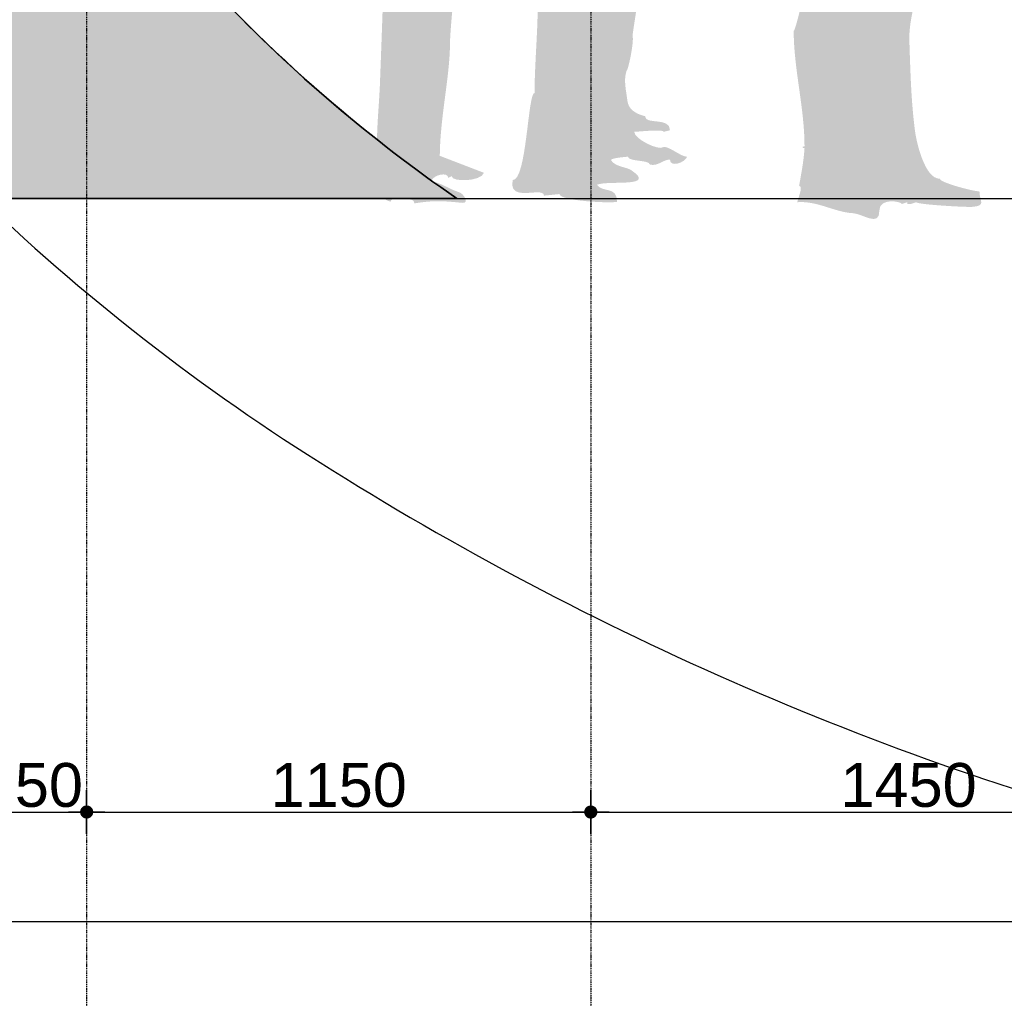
# Model space of a CAD drawing. Header units: metres. Extents: x 135527 to 1530300, y -118103 to -69281.
# Tile 80 of 88: x 244801 to 247047, y -96160 to -93928. Entities that reach past the tile are written whole.
import ezdxf

# ---------------------------------------------------------------- set-up
doc = ezdxf.new("R2010")
doc.units = ezdxf.units.M
doc.header["$LTSCALE"] = 0.1
doc.header["$PDMODE"] = 35
for name, pattern in [('DASHDOT', [1, 0.5, -0.25, 0, -0.25]), ('DASHDOT2', [12.7, 6.35, -3.175, 0, -3.175]), ('HIDDEN', [0.375, 0.25, -0.125])]:
    doc.linetypes.add(name, pattern=pattern)
doc.layers.get('DEFPOINTS').update_dxf_attribs({"color": 6})
for name, color, linetype in [('_01-STRAMIENEN', 8, 'DASHDOT2'), ('_02-section-thick', 3, 'Continuous'), ('_02Constructie', 2, 'Continuous'), ('_03-PROJECTION', 1, 'Continuous'), ('_06-DIMENSIONS', 7, 'Continuous')]:
    doc.layers.add(name, color=color, linetype=linetype)
doc.layers.add('_01Hulplijnen', color=6, linetype='Continuous', plot=False)
doc.layers.add('_07Mensen', color=8, linetype='Continuous', transparency=0.5)
doc.layers.add('_09_hatch_zand_donker', color=7, linetype='Continuous', true_color=0xf2d89c)
doc.layers.add('_09_hatch_zand_licht', color=7, linetype='Continuous', true_color=0xf4e799)
doc.styles.add('NIOstandard', font='arial.ttf')
doc.dimstyles.new('NIO-50-KLEIN', dxfattribs={"dimtxt": 100, "dimasz": 10, "dimexe": 2, "dimexo": 5, "dimgap": 10, "dimtad": 1, "dimdec": 0, "dimzin": 0, "dimdsep": 46, "dimtxsty": 'NIOstandard', "dimblk1": 'MAATSTR', "dimblk2": 'MAATSTR', "dimsah": 1, "dimcen": 0, "dimdle": 1.5, "dimse1": 1, "dimse2": 1, "dimclrd": 7, "dimclre": 256, "dimclrt": 256, "dimazin": 0, "dimtfac": 1, "dimtdec": 0, "dimtofl": 0, "dimtmove": 1, "dimatfit": 2, "dimldrblk": 'MAATSTR', "dimfxl": 1, "dimtvp": 1, "dimtolj": 1, "dimtzin": 0, "dimarcsym": 0})

# ---------------------------------------------------------------- blocks, each defined once
blk = doc.blocks.new('MAATSTR')
at = {"linetype": 'Continuous'}
for p, q in [((0, 4.999999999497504), (0, -4.999999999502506)), ((-4.166666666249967, 0), (4.166666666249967, 0))]:
    blk.add_line(p, q, dxfattribs=at)
at = {"linetype": 'Continuous', "const_width": 1.5}
blk.add_lwpolyline([(-0.75, 0, 1), (0.75, 0, 1)], format="xyb", close=True, dxfattribs=at)
blk = doc.blocks.new('*D305')
at = {"layer": '_06-DIMENSIONS', "color": 7, "lineweight": -2, "transparency": 16777216}
blk.add_line((-390.0000000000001, -1400.000000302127), (740.0000000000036, -1400.000000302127), dxfattribs=at)
at = {"layer": 'DEFPOINTS', "color": 0, "transparency": 16777216}
for p in [(-400, -3.021264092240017e-07), (750.0000000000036, -1400.000000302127), (750.0000000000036, -1400.000000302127)]:
    blk.add_point(p, dxfattribs=at)
at = {"layer": '_06-DIMENSIONS', "color": 7, "lineweight": -2, "transparency": 16777216, "xscale": 10, "yscale": 10, "zscale": 10, "rotation": 180}
blk.add_blockref('MAATSTR', (-400.0000000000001, -1400.000000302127), dxfattribs=at)
at = {"layer": '_06-DIMENSIONS', "color": 7, "lineweight": -2, "transparency": 16777216, "xscale": 10, "yscale": 10, "zscale": 10}
blk.add_blockref('MAATSTR', (750.0000000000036, -1400.000000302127), dxfattribs=at)
at = {"layer": '_06-DIMENSIONS', "transparency": 16777216, "insert": (175.0000000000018, -1338.942701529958), "char_height": 100, "attachment_point": 5, "style": 'NIOstandard'}
blk.add_mtext('\\A1;1150', dxfattribs=at)
blk = doc.blocks.new('*D316')
at = {"layer": '_06-DIMENSIONS', "color": 7, "lineweight": -2, "transparency": 16777216}
blk.add_line((-640.0000000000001, -1650.000000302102), (10040, -1650.000000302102), dxfattribs=at)
at = {"layer": 'DEFPOINTS', "color": 0, "transparency": 16777216}
for p in [(-650, -3.021268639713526e-07), (10050, -3.021264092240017e-07), (10050, -1650.000000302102)]:
    blk.add_point(p, dxfattribs=at)
at = {"layer": '_06-DIMENSIONS', "color": 7, "lineweight": -2, "transparency": 16777216, "xscale": 10, "yscale": 10, "zscale": 10, "rotation": 180}
blk.add_blockref('MAATSTR', (-650.0000000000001, -1650.000000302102), dxfattribs=at)
at = {"layer": '_06-DIMENSIONS', "color": 7, "lineweight": -2, "transparency": 16777216, "xscale": 10, "yscale": 10, "zscale": 10}
blk.add_blockref('MAATSTR', (10050, -1650.000000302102), dxfattribs=at)
at = {"layer": '_06-DIMENSIONS', "transparency": 16777216, "insert": (4700, -1588.942701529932), "char_height": 100, "attachment_point": 5, "style": 'NIOstandard'}
blk.add_mtext('\\A1;10700', dxfattribs=at)
blk = doc.blocks.new('*D319')
at = {"layer": '_06-DIMENSIONS', "color": 7, "lineweight": -2, "transparency": 16777216}
blk.add_line((760.0000000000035, -1400.000000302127), (2190.000000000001, -1400.000000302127), dxfattribs=at)
at = {"layer": 'DEFPOINTS', "color": 0, "transparency": 16777216}
for p in [(750.0000000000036, -3.021264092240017e-07), (2200.000000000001, -3.021268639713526e-07), (2200.000000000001, -1400.000000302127)]:
    blk.add_point(p, dxfattribs=at)
at = {"layer": '_06-DIMENSIONS', "color": 7, "lineweight": -2, "transparency": 16777216, "xscale": 10, "yscale": 10, "zscale": 10, "rotation": 180}
blk.add_blockref('MAATSTR', (750.0000000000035, -1400.000000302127), dxfattribs=at)
at = {"layer": '_06-DIMENSIONS', "color": 7, "lineweight": -2, "transparency": 16777216, "xscale": 10, "yscale": 10, "zscale": 10}
blk.add_blockref('MAATSTR', (2200.000000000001, -1400.000000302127), dxfattribs=at)
at = {"layer": '_06-DIMENSIONS', "transparency": 16777216, "insert": (1475.000000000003, -1338.942701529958), "char_height": 100, "attachment_point": 5, "style": 'NIOstandard'}
blk.add_mtext('\\A1;1450', dxfattribs=at)
blk = doc.blocks.new('*D325')
at = {"layer": '_06-DIMENSIONS', "color": 7, "lineweight": -2, "transparency": 16777216}
blk.add_line((-640.0000000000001, -1400.000000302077), (-410.0000000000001, -1400.000000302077), dxfattribs=at)
at = {"layer": 'DEFPOINTS', "color": 0, "transparency": 16777216}
for p in [(-650, -3.021268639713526e-07), (-400, -3.021264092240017e-07), (-400.0000000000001, -1400.000000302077)]:
    blk.add_point(p, dxfattribs=at)
at = {"layer": '_06-DIMENSIONS', "color": 7, "lineweight": -2, "transparency": 16777216, "xscale": 10, "yscale": 10, "zscale": 10, "rotation": 180}
blk.add_blockref('MAATSTR', (-650.0000000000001, -1400.000000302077), dxfattribs=at)
at = {"layer": '_06-DIMENSIONS', "color": 7, "lineweight": -2, "transparency": 16777216, "xscale": 10, "yscale": 10, "zscale": 10}
blk.add_blockref('MAATSTR', (-400.0000000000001, -1400.000000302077), dxfattribs=at)
at = {"layer": '_06-DIMENSIONS', "transparency": 16777216, "insert": (-525.0000000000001, -1338.942701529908), "char_height": 100, "attachment_point": 5, "style": 'NIOstandard'}
blk.add_mtext('\\A1;250', dxfattribs=at)
blk = doc.blocks.new('*U396')
at = {"layer": '_01-STRAMIENEN', "color": 253, "linetype": 'HIDDEN', "ltscale": 40}
blk.add_lwpolyline([(-14151.52589583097, -2.434952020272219e-16), (1244.49792445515, 0)], dxfattribs=at)
blk = doc.blocks.new('hatches')
at = {"layer": '_02Constructie'}
h = blk.add_hatch(dxfattribs=at)
h.set_pattern_fill('AR-SAND', color=253, scale=5)
h.set_pattern_definition([(37.50000000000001, (-20000, 0), (-8.000156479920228, 244.7066186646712), [0, -193.04, 0, -215.9, 0, -206.375]), (7.499999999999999, (-20000, 0), (224.7616415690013, 358.4125502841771), [0, -104.14, 0, -173.99, 0, -66.67500000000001]), (327.5, (-20156.20999999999, 0), (395.496185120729, 0.718592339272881), [0, -63.5, 0, -228.6, 0, -298.45]), (317.5, (-20156.20999999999, 0), (381.7782262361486, 111.4646616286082), [0, -31.75, 0, -149.86, 0, -171.45])])
h.paths.add_polyline_path([(-390.3943895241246, 1513.646419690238, -0.05075451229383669), (1574.723364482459, 1313.6540488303, -0.06459709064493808), (3044.367313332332, 807.2100264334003, -0.104040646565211), (4171.496180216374, -82.48178169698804, -0.1755847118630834), (4467.092194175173, -898.2782951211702, -0.1755847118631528), (4171.496180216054, -1714.074808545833, -0.06791801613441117), (3474.925426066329, -2349.999999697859), (5362.435990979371, -2349.999999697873, 0.05714669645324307), (6065.86473258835, -1488.422864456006, 0.1443484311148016), (6500, 3.021268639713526e-07, 0.1443484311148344), (6057.194877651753, 1485.866642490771, 0.1071766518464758), (4587.601209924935, 2942.328748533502, 0.07781134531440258), (2581.973958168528, 3818.959324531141, 0.06500825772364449), (-12.15215016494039, 4149.982287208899, 0.06500825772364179), (-2604.304371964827, 3803.84167015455, 0.07781134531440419), (-4604.786945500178, 2915.53355202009, 0.1071766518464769), (-6065.864732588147, 1450.528734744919, 0.1443484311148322), (-6500, -37.89413001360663, 0.1443484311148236), (-6057.19487765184, -1523.76077220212, 0.05484425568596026), (-5380.909203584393, -2349.999999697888), (-4255.71420511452, -2349.999999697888, -0.06791801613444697), (-4952.284959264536, -1714.074808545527, -0.1755847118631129), (-5247.880973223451, -898.2782951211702, -0.1755847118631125), (-4952.284959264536, -82.48178169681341, -0.1040406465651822), (-3825.156092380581, 807.2100264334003, -0.06459709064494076), (-2355.51214353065, 1313.654048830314, -0.05075451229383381)])
h.paths.add_polyline_path([(3113.164569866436, 2884.79052943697, -0.3893633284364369), (3314.022864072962, 3193.645280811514, -0.1442510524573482), (3787.737298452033, 3177.084617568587, -0.001440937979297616), (4162.071083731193, 3051.223550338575, -0.1002048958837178), (4909.095861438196, 2616.55682758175), (5032.18686561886, 2507.125403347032, -0.05933025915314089), (5422.323417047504, 2035.242682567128, -0.09881997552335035), (5584.987324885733, 1622.395776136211, -0.5030352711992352), (5138.704278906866, 1146.996303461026, -0.2500929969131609), (3258.1674627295, 2448.225767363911, -0.07749615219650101)], flags=16)
h = blk.add_hatch(dxfattribs=at)
h.set_pattern_fill('AR-SAND', color=253, scale=3)
h.set_pattern_definition([(37.50000000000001, (-20000, 0), (-4.800093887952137, 146.8239711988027), [0, -115.824, 0, -129.54, 0, -123.825]), (7.499999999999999, (-20000, 0), (134.8569849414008, 215.0475301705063), [0, -62.48400000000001, 0, -104.394, 0, -40.005]), (327.5, (-20093.726, 0), (237.2977110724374, 0.4311554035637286), [0, -38.09999999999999, 0, -137.16, 0, -179.07]), (317.5, (-20093.726, 0), (229.0669357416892, 66.87879697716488), [0, -19.05, 0, -89.916, 0, -102.87])])
edge = h.paths.add_edge_path()
edge.add_arc((1493.22608309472, 520.1483500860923), 3487.819352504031, 304.6232121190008, 320.1650067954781)
edge.add_arc((3193.561904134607, -898.2782951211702), 1273.530290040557, 320.1650067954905, 360)
edge.add_arc((3193.561904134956, -898.2782951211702), 1273.530290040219, 0, 39.83499320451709)
edge.add_arc((1493.226083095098, -2316.704940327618), 3487.819352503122, 39.83499320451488, 63.59387339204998)
edge.add_arc((357.7130822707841, -4603.567019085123), 6041.077651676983, 63.59387339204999, 78.37789536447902)
edge.add_arc((-390.3943895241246, -8240.93751453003), 9754.583934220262, 78.37789536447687, 90.00000000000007)
edge.add_arc((-390.3943895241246, -8240.937514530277), 9754.583934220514, 90.00000000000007, 101.622104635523)
edge.add_arc((-1138.501861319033, -4603.567019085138), 6041.077651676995, 101.622104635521, 116.40612660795)
edge.add_arc((-2274.014862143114, -2316.704940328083), 3487.819352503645, 116.40612660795, 140.1650067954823)
edge.add_arc((-3974.350683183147, -898.2782951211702), 1273.530290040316, 140.1650067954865, 180)
edge.add_arc((-3974.350683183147, -898.2782951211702), 1273.530290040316, 180, 219.8349932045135)
edge.add_arc((-2274.014862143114, 520.1483500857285), 3487.819352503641, 219.8349932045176, 235.3767878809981)
edge.add_arc((-2342.8018594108, 440.3993856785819), 3383.129080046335, 223.5890026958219, 235.5680555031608, ccw=False)
edge.add_arc((-4093.954667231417, -1226.560092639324), 965.4256121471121, 179.9790337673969, 223.58900269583, ccw=False)
edge.add_arc((-4093.954667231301, -1226.560092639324), 965.4256121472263, 136.3690648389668, 179.9790337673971, ccw=False)
edge.add_arc((-2344.02230854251, -2894.80072237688), 3383.129080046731, 113.47918805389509, 136.3690648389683, ccw=False)
edge.add_arc((-1169.707717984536, -5598.224343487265), 6330.587991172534, 100.18891838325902, 113.4791880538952, ccw=False)
edge.add_arc((-395.5295800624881, -9905.705516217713), 10707.08725915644, 89.97903376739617, 100.18891838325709, ccw=False)
edge.add_arc((-395.5295800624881, -9905.705516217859), 10707.08725915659, 79.76914915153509, 89.97903376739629, ccw=False)
edge.add_arc((381.8008216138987, -5598.792086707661), 6330.587991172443, 66.47887948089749, 79.76914915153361, ccw=False)
edge.add_arc((1558.093623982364, -2896.228622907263), 3383.129080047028, 43.589002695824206, 66.47887948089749, ccw=False)
edge.add_arc((3309.246431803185, -1229.269144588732), 965.4256121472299, -0.020966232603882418, 43.58900269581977, ccw=False)
edge.add_arc((3309.246431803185, -1229.269144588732), 965.4256121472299, 316.36906483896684, 359.9790337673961, ccw=False)
edge.add_arc((1559.314073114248, 438.971485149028), 3383.129080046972, 304.4746898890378, 316.3690648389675, ccw=False)
edge.add_line((3474.307657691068, -2349.999999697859), (3474.9254260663, -2349.999999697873))
at = {"layer": '_09_hatch_zand_donker'}
h = blk.add_hatch(color=256, dxfattribs=at)
h.dxf.hatch_style = 1
edge = h.paths.add_edge_path()
edge.add_arc((1493.22608309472, 520.1483500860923), 3487.819352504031, 304.6232121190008, 320.1650067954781)
edge.add_arc((3193.561904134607, -898.2782951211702), 1273.530290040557, 320.1650067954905, 360)
edge.add_arc((3193.561904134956, -898.2782951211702), 1273.530290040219, 0, 39.83499320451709)
edge.add_arc((1493.226083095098, -2316.704940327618), 3487.819352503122, 39.83499320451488, 63.59387339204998)
edge.add_arc((357.7130822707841, -4603.567019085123), 6041.077651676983, 63.59387339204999, 78.37789536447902)
edge.add_arc((-390.3943895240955, -8240.93751453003), 9754.583934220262, 78.37789536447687, 90.00000000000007)
edge.add_arc((-390.3943895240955, -8240.937514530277), 9754.583934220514, 90.00000000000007, 101.622104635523)
edge.add_arc((-1138.501861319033, -4603.567019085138), 6041.077651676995, 101.622104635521, 116.40612660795)
edge.add_arc((-2274.014862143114, -2316.704940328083), 3487.819352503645, 116.40612660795, 140.1650067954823)
edge.add_arc((-3974.350683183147, -898.2782951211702), 1273.530290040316, 140.1650067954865, 180)
edge.add_arc((-3974.350683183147, -898.2782951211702), 1273.530290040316, 180, 219.8349932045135)
edge.add_arc((-2274.014862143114, 520.1483500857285), 3487.819352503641, 219.8349932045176, 235.3767878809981)
edge.add_arc((-2342.8018594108, 440.3993856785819), 3383.129080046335, 223.5890026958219, 235.5680555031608, ccw=False)
edge.add_arc((-4093.954667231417, -1226.560092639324), 965.4256121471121, 179.9790337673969, 223.58900269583, ccw=False)
edge.add_arc((-4093.954667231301, -1226.560092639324), 965.4256121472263, 136.3690648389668, 179.9790337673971, ccw=False)
edge.add_arc((-2344.02230854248, -2894.80072237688), 3383.129080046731, 113.47918805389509, 136.3690648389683, ccw=False)
edge.add_arc((-1169.707717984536, -5598.224343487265), 6330.587991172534, 100.18891838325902, 113.4791880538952, ccw=False)
edge.add_arc((-395.5295800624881, -9905.705516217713), 10707.08725915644, 89.97903376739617, 100.18891838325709, ccw=False)
edge.add_arc((-395.5295800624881, -9905.705516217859), 10707.08725915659, 79.76914915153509, 89.97903376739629, ccw=False)
edge.add_arc((381.8008216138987, -5598.792086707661), 6330.587991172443, 66.47887948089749, 79.76914915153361, ccw=False)
edge.add_arc((1558.093623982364, -2896.228622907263), 3383.129080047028, 43.589002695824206, 66.47887948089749, ccw=False)
edge.add_arc((3309.246431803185, -1229.269144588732), 965.4256121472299, -0.020966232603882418, 43.58900269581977, ccw=False)
edge.add_arc((3309.246431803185, -1229.269144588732), 965.4256121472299, 316.36906483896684, 359.9790337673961, ccw=False)
edge.add_arc((1559.314073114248, 438.971485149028), 3383.129080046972, 304.4746898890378, 316.3690648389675, ccw=False)
edge.add_line((3474.307657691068, -2349.999999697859), (3474.9254260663, -2349.999999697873))
at = {"layer": '_09_hatch_zand_licht'}
h = blk.add_hatch(color=41, dxfattribs=at)
h.dxf.hatch_style = 1
h.set_gradient(color1=(250, 237, 163), color2=(223, 195, 129), rotation=90.00000000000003, tint=1, name='INVCYLINDER')
h.paths.add_polyline_path([(-390.3943895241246, 1513.646419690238, -0.05075451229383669), (1574.723364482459, 1313.6540488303, -0.06459709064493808), (3044.367313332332, 807.2100264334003, -0.104040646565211), (4171.496180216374, -82.48178169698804, -0.1755847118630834), (4467.092194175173, -898.2782951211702, -0.1755847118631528), (4171.496180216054, -1714.074808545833, -0.06791801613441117), (3474.925426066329, -2349.999999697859), (5362.435990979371, -2349.999999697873, 0.05714669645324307), (6065.86473258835, -1488.422864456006, 0.1443484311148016), (6500, 3.021268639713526e-07, 0.1443484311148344), (6057.194877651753, 1485.866642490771, 0.1071766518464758), (4587.601209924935, 2942.328748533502, 0.07781134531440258), (2581.973958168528, 3818.959324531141, 0.06500825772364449), (-12.15215016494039, 4149.982287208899, 0.06500825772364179), (-2604.304371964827, 3803.84167015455, 0.07781134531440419), (-4604.786945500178, 2915.53355202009, 0.1071766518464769), (-6065.864732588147, 1450.528734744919, 0.1443484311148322), (-6500, -37.89413001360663, 0.1443484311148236), (-6057.19487765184, -1523.76077220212, 0.05484425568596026), (-5380.909203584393, -2349.999999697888), (-4255.71420511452, -2349.999999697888, -0.06791801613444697), (-4952.284959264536, -1714.074808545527, -0.1755847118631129), (-5247.880973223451, -898.2782951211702, -0.1755847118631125), (-4952.284959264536, -82.48178169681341, -0.1040406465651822), (-3825.156092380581, 807.2100264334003, -0.06459709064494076), (-2355.51214353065, 1313.654048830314, -0.05075451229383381)])
h.paths.add_polyline_path([(3113.164569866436, 2884.79052943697, -0.3893633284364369), (3314.022864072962, 3193.645280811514, -0.1442510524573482), (3787.737298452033, 3177.084617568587, -0.001440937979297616), (4162.071083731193, 3051.223550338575, -0.1002048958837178), (4909.095861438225, 2616.55682758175), (5032.18686561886, 2507.125403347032, -0.05933025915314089), (5422.323417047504, 2035.242682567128, -0.09881997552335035), (5584.987324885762, 1622.395776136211, -0.5030352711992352), (5138.704278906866, 1146.996303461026, -0.2500929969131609), (3258.1674627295, 2448.225767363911, -0.07749615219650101)], flags=16)
at = {"layer": '_01Hulplijnen'}
blk.add_lwpolyline([(-5380.909203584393, -2349.999999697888), (5362.435990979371, -2349.999999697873, 0.05714669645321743), (6065.864732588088, -1488.422864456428, 0.144348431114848), (6500, 3.021268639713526e-07, 0.1443484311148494), (6057.194877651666, 1485.866642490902, 0.1071766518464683), (4587.601209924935, 2942.328748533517, 0.07781134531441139), (2581.973958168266, 3818.959324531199, 0.06500825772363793), (-12.15215016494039, 4149.982287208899, 0.06500825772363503), (-2604.304371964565, 3803.841670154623, 0.07781134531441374), (-4604.786945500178, 2915.53355202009, 0.1071766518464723), (-6065.864732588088, 1450.528734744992, 0.1443484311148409), (-6500, -37.89413001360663, 0.1443484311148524), (-6057.194877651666, -1523.760772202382, 0.05484425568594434)], format="xyb", close=True, dxfattribs=at)
for points in [[(-390.3943895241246, 1513.646419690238, 0.05075451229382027), (-2355.512143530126, 1313.654048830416, 0.06459709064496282), (-3825.156092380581, 807.2100264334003, 0.1040406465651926), (-4952.284959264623, -82.48178169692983, 0.1755847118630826), (-5247.880973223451, -898.2782951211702, 0.1755847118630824), (-4952.284959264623, -1714.074808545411, 0.0679180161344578), (-4255.71420511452, -2349.999999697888), (-5380.909203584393, -2349.999999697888, -0.05484425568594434), (-6057.194877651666, -1523.760772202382, -0.1443484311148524), (-6500, -37.89413001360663, -0.1443484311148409), (-6065.864732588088, 1450.528734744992, -0.1071766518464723), (-4604.786945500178, 2915.53355202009, -0.07781134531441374), (-2604.304371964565, 3803.841670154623, -0.06500825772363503), (-12.15215016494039, 4149.982287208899, -0.06500825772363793)], [(4467.092194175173, -898.2782951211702, 0.1755847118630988), (4171.496180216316, -82.48178169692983, 0.1040406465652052), (3044.367313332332, 807.2100264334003, 0.06459709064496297), (1574.723364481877, 1313.654048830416, 0.05075451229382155), (-390.3943895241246, 1513.646419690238, 0.05075451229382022), (-2355.512143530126, 1313.654048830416, 0.06459709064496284), (-3825.156092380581, 807.2100264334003, 0.1040406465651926), (-4952.284959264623, -82.48178169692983, 0.1755847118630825), (-5247.880973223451, -898.2782951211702, 0.1755847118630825), (-4952.284959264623, -1714.074808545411, 0.06791801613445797), (-4255.714205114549, -2349.999999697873, 0.06459709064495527)], [(-390.3943895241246, 1513.646419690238, 0.05075451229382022), (-2355.512143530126, 1313.654048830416, 0.06459709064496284), (-3825.156092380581, 807.2100264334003, 0.1040406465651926), (-4952.284959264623, -82.48178169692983, 0.1755847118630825), (-5247.880973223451, -898.2782951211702, 0.1755847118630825), (-4952.284959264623, -1714.074808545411, 0.06791801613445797), (-4255.714205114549, -2349.999999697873, -0.05231612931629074), (-4793.216505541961, -1892.20225932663, -0.1926147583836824), (-5059.380214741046, -1226.206814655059, -0.1926147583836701), (-4792.729161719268, -560.4063427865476, -0.1002093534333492), (-3691.91483571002, 208.2216925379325, -0.05805483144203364), (-2289.553175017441, 632.5292599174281, -0.04457852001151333), (-391.6115379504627, 801.3810260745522, -0.04457852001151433)]]:
    blk.add_lwpolyline(points, format="xyb", dxfattribs=at)
blk = doc.blocks.new('*U38')
at = {"layer": '_07Mensen'}
h = blk.add_hatch(color=256, dxfattribs=at)
edge = h.paths.add_edge_path()
edge.add_spline(control_points=[(199702.2232075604, -58244.86823168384), (199716.4635548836, -58248.60366313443), (199712.3419712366, -58257.16993736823), (199726.7872156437, -58254.90030813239), (199740.1606906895, -58252.79617269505), (199753.6602562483, -58251.38553507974), (199767.1677024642, -58250.61323068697), (199781.6681114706, -58249.79364235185), (199827.3680418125, -58244.56876671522), (199833.9247484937, -58264.2388867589), (199803.3005151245, -58264.2388867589), (199841.0882657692, -58394.30125102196), (199841.6714343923, -58411.43379948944), (199812.1662543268, -58427.03750048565), (199810.6846907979, -58440.3242883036), (199810.6846907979, -58473.40728667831), (199791.5110521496, -58473.40728667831), (199766.69486304, -58477.55251229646), (199740.9566370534, -58473.40728667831), (199749.8144955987, -58497.72699439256), (199725.6208783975, -58487.23783983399), (199731.8702394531, -58514.37882277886), (199737.7255676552, -58539.78606116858), (199750.310976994, -58562.97095426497), (199758.9324158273, -58587.43251380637), (199762.0925593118, -58596.36917892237), (199780.8170005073, -58655.45834562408), (199783.5673498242, -58655.45834562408), (199789.4305586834, -58673.9227251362), (199777.806589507, -58760.04254558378), (199779.6900665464, -58760.04254558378), (199779.6900665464, -58803.28371092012), (199777.4204373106, -58837.23358157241), (199786.0891600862, -58873.29546831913), (199804.7269140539, -58950.84901453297), (199760.3272921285, -59010.91538271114), (199760.3272921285, -59073.79514546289), (199739.3332216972, -59073.79514546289), (199732.3509595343, -59294.58751455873), (199717.7165793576, -59294.58751455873), (199717.7165793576, -59318.65504124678), (199690.7568515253, -59511.50260037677), (199682.8525524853, -59511.50260037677), (199681.9620382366, -59516.23099461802), (199689.6062755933, -59518.12235231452), (199686.7298357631, -59526.99597217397), (199674.9009695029, -59526.99597217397), (199663.4897780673, -59675.10504112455), (199663.4897780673, -59696.13851484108), (199663.4897780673, -59744.73852698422), (199653.5286275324, -59804.51331085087), (199647.2477438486, -59858.06237563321), (199643.5517156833, -59889.60864587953), (199640.423094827, -59921.28888729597), (199640.2497203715, -59953.07945791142), (199673.8213194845, -59965.98797419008), (199707.3850379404, -59978.90437112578), (199740.9566370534, -59991.81288740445), (199734.1950332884, -60012.10557935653), (199667.3591806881, -60013.27979725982), (199667.3591806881, -59999.56745396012), (199664.7822058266, -60000.85200106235), (199662.1973503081, -60002.14442882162), (199659.6124947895, -60003.43685658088), (199659.6124947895, -59989.08618005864), (199625.1425007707, -59995.53255754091), (199620.8790652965, -60011.18354247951), (199643.4256251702, -60014.63527027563), (199662.2840375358, -60029.33269570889), (199683.8297539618, -60035.84211844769), (199695.5640523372, -60039.38841412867), (199708.1494616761, -60061.96649663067), (199691.3321394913, -60060.28791667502), (199650.4551712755, -60056.19785565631), (199627.3490847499, -60053.99915233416), (199582.1456358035, -60061.54094114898), (199582.1456358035, -60044.84182882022), (199551.158892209, -60058.08133269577), (199551.158892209, -60046.04756935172), (199545.1695928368, -60045.25950364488), (199527.9188345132, -60051.50098404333), (199527.9188345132, -60057.66365787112), (199509.5253809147, -60054.59808227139), (199494.9146427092, -60026.67691427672), (199477.5614358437, -60026.67691427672), (199477.5614358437, -60011.60121730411), (199481.6830194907, -59991.81288740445), (199496.9320909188, -59991.81288740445), (199506.5701345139, -59982.93926754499), (199484.4885334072, -59925.96999759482), (199496.9320909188, -59925.96999759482), (199496.9320909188, -59877.48819530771), (199502.3382216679, -59831.40211276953), (199504.0562049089, -59779.44494071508), (199505.1358549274, -59746.79537847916), (199517.5242478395, -59441.78242728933), (199512.425462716, -59441.78242728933), (199510.589269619, -59428.82662706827), (199531.1735458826, -59302.33420045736), (199512.425462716, -59302.33420045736), (199513.7100098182, -59294.58751455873), (199515.0024375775, -59286.84082866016), (199516.2948653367, -59279.09414276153), (199515.0024375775, -59279.09414276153), (199513.7100098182, -59279.09414276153), (199512.425462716, -59279.09414276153), (199512.425462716, -59249.33678166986), (199512.425462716, -59229.67454228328), (199512.425462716, -59197.75000049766), (199492.495280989, -59197.75000049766), (199487.1521954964, -59226.82174442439), (199469.8147499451, -59232.61402736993), (199467.0013553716, -59215.67849532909), (199454.3213781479, -59232.50369817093), (199454.3213781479, -59220.99005819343), (199428.3309711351, -59234.0089036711), (199434.5251675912, -59204.21213929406), (199407.8412627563, -59220.99005819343), (199407.8412627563, -59203.97571958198), (199402.1908316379, -59077.67242874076), (199419.4573512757, -59077.67242874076), (199419.8041001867, -59072.46331441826), (199413.1607062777, -59071.35214177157), (199415.5879486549, -59062.1790569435), (199419.5361578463, -59062.1790569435), (199427.9132963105, -58998.10143431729), (199434.9507230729, -58984.70431730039), (199424.4694491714, -58975.9725492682), (199392.5843106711, -58942.10148518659), (199384.6012050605, -58942.10148518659), (199384.1598882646, -58918.83778551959), (199399.4956469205, -58939.82397529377), (199392.3478909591, -58911.11474159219), (199393.6324380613, -58911.11474159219), (199394.9248658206, -58911.11474159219), (199396.2172935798, -58911.11474159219), (199396.2172935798, -58896.14149316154), (199389.7315128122, -58889.02525982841), (199386.0276039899, -58875.66754609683), (199381.8508557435, -58860.59972978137), (199393.2462858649, -58846.39878574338), (199393.8136931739, -58827.84771900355), (199394.1131581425, -58818.28060132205), (199408.723896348, -58767.78923148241), (199411.710665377, -58767.78923148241), (199411.710665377, -58747.55170412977), (199427.2040371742, -58726.34485595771), (199427.2040371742, -58705.81574429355), (199424.9265272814, -58705.81574429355), (199450.4440948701, -58664.23739759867), (199450.4440948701, -58655.45834562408), (199461.0120559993, -58655.45834562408), (199475.8040493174, -58598.86734721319), (199480.4299950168, -58590.49020874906), (199498.1299507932, -58558.47109907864), (199533.2698006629, -58547.83221203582), (199550.7569786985, -58516.85334909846), (199566.9911322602, -58488.10471211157), (199594.4236995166, -58479.7275736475), (199612.6437786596, -58453.05943012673), (199617.9711028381, -58445.25757962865), (199622.9832007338, -58392.06314441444), (199636.3724370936, -58392.06314441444), (199619.9885510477, -58359.07471392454), (199614.6060622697, -58301.11248118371), (199630.5959154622, -58274.19215663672), (199644.8599047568, -58250.17979454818), (199694.6026121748, -58267.72213718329), (199702.2232075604, -58244.86823168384)], knot_values=[0, 0, 0, 0, 1, 1, 1, 2, 2, 2, 3, 3, 3, 4, 4, 4, 5, 5, 5, 6, 6, 6, 7, 7, 7, 8, 8, 8, 9, 9, 9, 10, 10, 10, 11, 11, 11, 12, 12, 12, 13, 13, 13, 14, 14, 14, 15, 15, 15, 16, 16, 16, 17, 17, 17, 18, 18, 18, 19, 19, 19, 20, 20, 20, 21, 21, 21, 22, 22, 22, 23, 23, 23, 24, 24, 24, 25, 25, 25, 26, 26, 26, 27, 27, 27, 28, 28, 28, 29, 29, 29, 30, 30, 30, 31, 31, 31, 32, 32, 32, 33, 33, 33, 34, 34, 34, 35, 35, 35, 36, 36, 36, 37, 37, 37, 38, 38, 38, 39, 39, 39, 40, 40, 40, 41, 41, 41, 42, 42, 42, 43, 43, 43, 44, 44, 44, 45, 45, 45, 46, 46, 46, 47, 47, 47, 48, 48, 48, 49, 49, 49, 50, 50, 50, 51, 51, 51, 52, 52, 52, 53, 53, 53, 54, 54, 54, 55, 55, 55, 56, 56, 56, 56], degree=3, periodic=0)
h = blk.add_hatch(color=256, dxfattribs=at)
edge = h.paths.add_edge_path()
edge.add_spline(control_points=[(200200.9544309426, -58353.1821270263), (200222.1704390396, -58355.08260731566), (200260.1800448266, -58372.76502278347), (200279.0475506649, -58383.77046567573), (200288.2175487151, -58389.11782466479), (200311.4496556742, -58431.3186037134), (200289.7494948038, -58431.3186037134), (200289.7494948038, -58443.82708805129), (200277.6023185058, -58461.00367226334), (200275.5428626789, -58477.49377119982), (200242.8372589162, -58477.49377119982), (200248.1412609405, -58511.50008390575), (200243.5743273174, -58534.32029969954), (200233.103620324, -58534.32029969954), (200240.2358410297, -58563.45618002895), (200220.4144819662, -58565.70351603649), (200177.7729071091, -58570.53781760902), (200160.5818705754, -58559.13493587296), (200153.7170178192, -58607.68751026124), (200146.4475000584, -58659.11609664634), (200215.1466107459, -58695.26857910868), (200200.9544309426, -58743.87896278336), (200200.0656131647, -58743.87896278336), (200169.910844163, -58813.13448785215), (200172.5411666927, -58822.0154394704), (200185.8011717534, -58822.0154394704), (200172.3388341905, -58882.39723908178), (200176.0892116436, -58882.39723908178), (200177.1225526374, -58889.81850621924), (200172.5411666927, -58910.09511341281), (200172.5411666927, -58910.81050333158), (200181.176428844, -58910.81050333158), (200163.8986783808, -58939.23099374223), (200172.5411666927, -58939.23099374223), (200171.3560763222, -58941.59394832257), (200170.1709859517, -58943.96412906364), (200168.9858955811, -58946.3343098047), (200178.2137029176, -58946.3343098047), (200158.3706653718, -58985.39893506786), (200172.5411666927, -58985.39893506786), (200173.6829000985, -58990.84023414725), (200165.7196709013, -59002.48880535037), (200168.9858955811, -59013.8194254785), (200183.2864677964, -59013.8194254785), (200183.4598956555, -59173.6476499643), (200197.399159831, -59173.6476499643), (200196.2212956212, -59180.75096602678), (200195.0362052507, -59187.85428208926), (200193.8511148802, -59194.95759815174), (200213.5929861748, -59194.95759815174), (200208.1805917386, -59329.92782949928), (200229.3676951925, -59329.92782949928), (200237.1502703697, -59357.51008525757), (200190.2958437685, -59359.75019510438), (200190.2958437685, -59379.65104193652), (200182.2242221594, -59382.52705393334), (200180.4104557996, -59375.27198849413), (200176.0892116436, -59376.09577082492), (200176.0892116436, -59384.78161610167), (200168.9858955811, -59374.52046777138), (200168.9858955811, -59383.19908688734), (200161.8825795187, -59382.02122267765), (200154.7792634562, -59380.83613230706), (200147.6759473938, -59379.65104193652), (200147.6759473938, -59385.92334950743), (200138.7805434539, -59418.72289336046), (200147.6759473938, -59418.72289336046), (200144.7421261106, -59436.30414257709), (200142.6320871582, -59446.06668581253), (200122.8179542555, -59447.13615761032), (200106.7397464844, -59463.15655609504), (200109.5290445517, -59491.93112838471), (200105.9882257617, -59512.35948495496), (200102.8014888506, -59530.71393337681), (200079.2225261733, -59678.00476888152), (200080.19083172, -59678.00476888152), (200083.6810673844, -59695.166900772), (200069.597279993, -59759.68929051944), (200065.9841995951, -59759.68929051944), (200059.1265729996, -59782.03980586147), (200065.66624852, -59805.79219639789), (200068.3760588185, -59828.18606870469), (200070.6667517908, -59847.11860999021), (200087.5976465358, -59857.46647225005), (200108.6040959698, -59862.69098650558), (200108.6040959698, -59883.14824771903), (200165.4378506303, -59863.85439839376), (200165.4378506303, -59894.65952186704), (200160.7047153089, -59895.84461223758), (200155.9643538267, -59897.02970260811), (200151.2312185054, -59898.2147929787), (200151.2312185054, -59891.61008201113), (200092.374138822, -59898.2147929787), (200083.7461028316, -59898.2147929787), (200083.7461028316, -59914.81328432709), (200139.0984945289, -59940.89249863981), (200148.8032284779, -59933.65911168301), (200158.153880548, -59926.69309267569), (200191.7916590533, -59956.58049372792), (200204.5024758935, -59955.04132147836), (200199.1117599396, -59969.35634601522), (200165.4378506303, -59979.55968505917), (200165.4378506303, -59962.14463754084), (200151.9249299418, -59959.65161206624), (200137.6026792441, -59978.2806545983), (200119.2626831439, -59972.80322471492), (200119.2626831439, -59962.11573289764), (200069.5394707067, -59966.57427410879), (200069.5394707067, -59955.04132147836), (200070.6522994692, -59954.94015522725), (200027.8300705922, -59957.99682124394), (200030.9373197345, -59963.09849076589), (200040.0711869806, -59978.12167906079), (200066.2298890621, -59978.38904701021), (200077.0257732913, -59985.77418334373), (200136.4826243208, -60026.43579014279), (200026.5943970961, -60008.2114126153), (199998.4990839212, -60018.97116604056), (200013.1031548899, -60038.58296644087), (200044.3201695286, -60021.05230034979), (200044.6742514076, -60058.0430174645), (200025.4165328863, -60061.64164554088), (199913.2592911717, -60055.44882573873), (199913.2592911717, -60040.28111422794), (199901.4228397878, -60041.46620459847), (199889.5791622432, -60042.65129496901), (199877.7427108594, -60043.83638533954), (199877.7427108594, -60021.43528687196), (199795.0682051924, -60061.92346581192), (199806.7023240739, -60008.31980502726), (199838.7069902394, -60008.31980502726), (199840.8748384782, -59809.41972911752), (199856.432762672, -59809.41972911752), (199856.432762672, -59749.50762995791), (199863.5360787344, -59669.73804093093), (199863.5360787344, -59615.84533371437), (199863.5360787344, -59605.38185288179), (199881.7604562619, -59521.72458934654), (199891.9493429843, -59521.72458934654), (199890.7642526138, -59496.85937004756), (199889.5791622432, -59472.00137690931), (199888.3940718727, -59447.13615761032), (199875.1918760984, -59437.30135276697), (199851.8875075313, -59450.04830041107), (199859.9808076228, -59425.82620942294), (199770.217438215, -59443.79767132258), (199806.7673595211, -59269.54602988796), (199817.360911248, -59269.54602988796), (199817.360911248, -59236.23342861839), (199831.567543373, -59200.13152928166), (199831.567543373, -59170.0923788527), (199836.098346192, -59170.0923788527), (199849.1415664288, -59111.02574050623), (199852.0320307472, -59101.67508843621), (199859.8940936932, -59076.24622859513), (199828.872185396, -59053.25258494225), (199852.2993986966, -59035.0932428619), (199875.4592440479, -59017.14345944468), (199876.3480618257, -59044.08258689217), (199891.9493429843, -59038.6774186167), (199891.9493429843, -59016.29077247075), (199903.9953530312, -59002.63332856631), (199898.5034708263, -58976.20725853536), (199896.7402875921, -58967.74542424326), (199875.8133259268, -58889.50055514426), (199870.6393947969, -58889.50055514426), (199870.6393947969, -58875.27947069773), (199850.8613926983, -58743.87896278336), (199863.5360787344, -58743.87896278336), (199863.5360787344, -58686.12748570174), (199906.4667000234, -58652.28737469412), (199942.4674331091, -58616.46006946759), (199960.8435600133, -58598.17065649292), (199961.6601161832, -58555.6374740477), (199927.4659232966, -58555.6374740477), (199925.6232522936, -58544.61035267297), (199913.707313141, -58498.8037193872), (199906.1559751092, -58498.8037193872), (199886.363520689, -58450.3234066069), (199943.392381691, -58363.56612009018), (199982.4064238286, -58337.62420283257), (200015.5600495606, -58315.57718624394), (200052.5868974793, -58353.10263925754), (200090.849418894, -58360.28544308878), (200090.849418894, -58297.22996398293), (200200.9544309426, -58295.01153261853), (200200.9544309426, -58353.1821270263)], knot_values=[0, 0, 0, 0, 1, 1, 1, 2, 2, 2, 3, 3, 3, 4, 4, 4, 5, 5, 5, 6, 6, 6, 7, 7, 7, 8, 8, 8, 9, 9, 9, 10, 10, 10, 11, 11, 11, 12, 12, 12, 13, 13, 13, 14, 14, 14, 15, 15, 15, 16, 16, 16, 17, 17, 17, 18, 18, 18, 19, 19, 19, 20, 20, 20, 21, 21, 21, 22, 22, 22, 23, 23, 23, 24, 24, 24, 25, 25, 25, 26, 26, 26, 27, 27, 27, 28, 28, 28, 29, 29, 29, 30, 30, 30, 31, 31, 31, 32, 32, 32, 33, 33, 33, 34, 34, 34, 35, 35, 35, 36, 36, 36, 37, 37, 37, 38, 38, 38, 39, 39, 39, 40, 40, 40, 41, 41, 41, 42, 42, 42, 43, 43, 43, 44, 44, 44, 45, 45, 45, 46, 46, 46, 47, 47, 47, 48, 48, 48, 49, 49, 49, 50, 50, 50, 51, 51, 51, 52, 52, 52, 53, 53, 53, 54, 54, 54, 55, 55, 55, 56, 56, 56, 57, 57, 57, 58, 58, 58, 59, 59, 59, 60, 60, 60, 61, 61, 61, 62, 62, 62, 62], degree=3, periodic=0)
h = blk.add_hatch(color=256, dxfattribs=at)
edge = h.paths.add_edge_path()
edge.add_spline(control_points=[(200752.0093989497, -58335.1012713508), (200802.5637261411, -58343.53815244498), (200830.4020857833, -58340.71748882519), (200830.7787322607, -58396.08452100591), (200830.8540615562, -58407.80241141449), (200778.0398555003, -58474.97940314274), (200805.4931987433, -58474.97940314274), (200810.7913591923, -58506.73488615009), (200776.6922981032, -58512.86166884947), (200776.6922981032, -58540.80046755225), (200776.0478141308, -58540.80046755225), (200743.7817658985, -58574.92463840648), (200743.7817658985, -58565.48336670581), (200738.7514429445, -58565.32433819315), (200729.3855005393, -58557.42313208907), (200719.0988667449, -58561.37373514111), (200719.0988667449, -58566.27850926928), (200698.5255991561, -58585.62139836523), (200698.5255991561, -58602.51190039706), (200712.5786977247, -58602.51190039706), (200728.138382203, -58631.23747174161), (200734.4074535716, -58640.57830438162), (200761.1828331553, -58680.43587161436), (200780.4838726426, -58714.23361552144), (200784.9199311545, -58758.8452982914), (200783.5556339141, -58758.8452982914), (200782.1829667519, -58758.8452982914), (200780.8102995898, -58758.8452982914), (200780.4838726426, -58764.24389780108), (200788.1088713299, -58765.77559347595), (200784.9199311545, -58775.30056439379), (200752.3693055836, -58775.30056439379), (200767.5774533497, -59042.71119344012), (200752.0093989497, -59042.71119344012), (200752.0093989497, -59092.80517493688), (200735.6378320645, -59149.67042310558), (200801.3751972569, -59149.67042310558), (200800.0025300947, -59158.11567412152), (200785.0789596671, -59207.26385446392), (200780.8102995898, -59207.26385446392), (200780.8102995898, -59213.36552739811), (200760.6387882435, -59208.77044037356), (200756.1274004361, -59223.72749048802), (200760.2370320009, -59222.35482332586), (200764.3550334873, -59220.98215616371), (200768.4646650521, -59219.60948900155), (200768.4646650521, -59231.84631455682), (200811.0843064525, -59347.14198625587), (200817.838833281, -59347.14198625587), (200817.838833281, -59403.80635630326), (200858.9769985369, -59453.11356515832), (200858.9769985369, -59503.47538415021), (200837.7676168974, -59497.50762996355), (200839.7763981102, -59491.52313593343), (200813.7208317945, -59495.24775109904), (200813.7208317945, -59493.87508393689), (200813.7208317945, -59492.50241677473), (200813.7208317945, -59491.12974961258), (200802.5637261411, -59492.36849802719), (200768.4646650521, -59492.93765270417), (200768.4646650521, -59503.47538415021), (200752.1767973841, -59503.47538415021), (200717.7178296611, -59532.26791486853), (200731.4445012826, -59532.26791486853), (200732.1894243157, -59590.22962278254), (200709.5320462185, -59635.49415944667), (200711.432018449, -59691.55589513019), (200713.7588566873, -59760.33154190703), (200715.2821824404, -59828.63847306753), (200724.5811654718, -59898.41851045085), (200727.510638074, -59920.40629481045), (200746.1086041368, -60005.37774011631), (200780.8102995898, -60005.37774011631), (200780.8102995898, -60013.94017003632), (200856.5329813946, -60034.17864075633), (200871.3142631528, -60034.17864075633), (200871.3142631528, -60057.58931180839), (200887.0999355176, -60066.02619290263), (200856.8342985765, -60069.32394206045), (200842.9485984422, -60070.83889789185), (200727.3264997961, -60064.04252145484), (200727.3264997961, -60058.86153990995), (200724.6397549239, -60058.46815358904), (200716.4874511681, -60064.84603394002), (200706.761602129, -60062.97117147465), (200706.761602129, -60061.5985043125), (200706.761602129, -60060.23420707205), (200706.761602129, -60058.86153990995), (200702.6436006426, -60060.23420707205), (200698.5255991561, -60061.5985043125), (200694.4159675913, -60062.97117147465), (200694.4159675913, -60057.7399703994), (200642.2295056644, -60046.7084135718), (200642.8656197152, -60078.79032352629), (200643.6105427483, -60116.11180447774), (200604.908024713, -60085.13472419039), (200582.4766345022, -60083.89597577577), (200540.476367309, -60081.56913753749), (200501.3637231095, -60055.22062396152), (200455.8062391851, -60058.86153990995), (200456.0740766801, -60052.39996034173), (200470.5540412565, -60021.8330062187), (200459.9158707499, -60021.8330062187), (200464.7536855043, -59992.85633722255), (200470.0685857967, -59968.29898689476), (200472.2615052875, -59935.43867422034), (200466.0845030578, -59935.43867422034), (200466.0845030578, -59931.32904265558), (200472.2615052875, -59931.32904265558), (200472.2615052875, -59843.87173059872), (200447.5786061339, -59754.25497873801), (200447.5786061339, -59668.03641509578), (200453.1697138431, -59668.03641509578), (200492.6004150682, -59490.48526564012), (200492.8264029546, -59466.44685045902), (200483.6362289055, -59466.44685045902), (200447.5786061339, -59438.89306815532), (200447.5786061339, -59421.1906837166), (200461.3973468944, -59421.1906837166), (200480.4891383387, -59362.60960159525), (200480.4891383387, -59347.14198625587), (200492.4079068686, -59347.14198625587), (200485.628270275, -59263.2921104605), (200485.628270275, -59250.4359106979), (200485.628270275, -59208.64489154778), (200487.7458604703, -59110.95953514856), (200517.333533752, -59074.43319676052), (200529.4950300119, -59059.40918727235), (200557.1659912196, -59022.46435279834), (200546.3102027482, -58997.4550266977), (200524.2721988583, -58986.40673002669), (200523.4937961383, -58923.40632923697), (200509.2900389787, -58923.40632923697), (200509.2900389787, -58900.29697536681), (200529.0681640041, -58762.95492985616), (200542.2005711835, -58762.95492985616), (200547.1555648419, -58747.06044850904), (200538.3755169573, -58723.30661066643), (200538.0825696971, -58713.58913154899), (200545.0965640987, -58713.58913154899), (200535.747361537, -58660.1053317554), (200546.3102027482, -58660.1053317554), (200548.9048784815, -58650.33763310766), (200541.9913231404, -58649.2579132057), (200542.2005711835, -58643.65006565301), (200558.413109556, -58643.65006565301), (200539.1204399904, -58610.73953344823), (200554.5378357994, -58610.73953344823), (200554.5378357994, -58574.64006106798), (200589.6412874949, -58570.26259200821), (200599.7940025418, -58536.69083598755), (200563.9037782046, -58536.69083598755), (200546.6198898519, -58508.38376072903), (200550.4282042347, -58470.86140165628), (200576.2912623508, -58470.86140165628), (200578.0740556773, -58384.47543957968), (200595.6760010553, -58384.47543957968), (200595.6760010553, -58363.96913136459), (200611.2942749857, -58337.99726426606), (200625.3473735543, -58324.46310084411), (200650.9342242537, -58299.79694153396), (200739.8060530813, -58286.91563200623), (200752.0093989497, -58335.1012713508)], knot_values=[0, 0, 0, 0, 1, 1, 1, 2, 2, 2, 3, 3, 3, 4, 4, 4, 5, 5, 5, 6, 6, 6, 7, 7, 7, 8, 8, 8, 9, 9, 9, 10, 10, 10, 11, 11, 11, 12, 12, 12, 13, 13, 13, 14, 14, 14, 15, 15, 15, 16, 16, 16, 17, 17, 17, 18, 18, 18, 19, 19, 19, 20, 20, 20, 21, 21, 21, 22, 22, 22, 23, 23, 23, 24, 24, 24, 25, 25, 25, 26, 26, 26, 27, 27, 27, 28, 28, 28, 29, 29, 29, 30, 30, 30, 31, 31, 31, 32, 32, 32, 33, 33, 33, 34, 34, 34, 35, 35, 35, 36, 36, 36, 37, 37, 37, 38, 38, 38, 39, 39, 39, 40, 40, 40, 41, 41, 41, 42, 42, 42, 43, 43, 43, 44, 44, 44, 45, 45, 45, 46, 46, 46, 47, 47, 47, 48, 48, 48, 49, 49, 49, 50, 50, 50, 51, 51, 51, 52, 52, 52, 53, 53, 53, 54, 54, 54, 54], degree=3, periodic=0)
at = {"layer": '_01Hulplijnen'}
blk.add_lwpolyline([(199454.3959184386, -60050.08832314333), (200819.5444552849, -60050.08832314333)], dxfattribs=at)
blk = doc.blocks.new('*U303')
at = {"layer": '_01-STRAMIENEN', "linetype": 'DASHDOT', "ltscale": 40}
for points in [[(-400, 7145.44883392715), (-400, -2111.968295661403)], [(750.0000000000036, 7145.44883392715), (750.0000000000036, -2111.968295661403)]]:
    blk.add_lwpolyline(points, dxfattribs=at)
at = {"layer": '_01Hulplijnen'}
blk.add_lwpolyline([(11200, 2349.999999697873, 0.1448782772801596), (10762.23237573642, 3829.100298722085, 0.1071741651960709), (9296.19407771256, 5284.493143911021, 0.0775751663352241), (7293.923096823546, 6162.802458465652, 0.06472529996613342), (4700.000000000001, 6500.000002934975, 0.06472529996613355), (2106.076903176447, 6162.80245846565, 0.07757516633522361), (103.8059222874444, 5284.493143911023, 0.1071741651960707), (-1362.232375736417, 3829.100298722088, 0.1448782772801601), (-1799.999999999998, 2349.999999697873, 0.1448782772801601), (-1362.232375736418, 870.8997006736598, 0.1071741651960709), (103.8059222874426, -584.4931445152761, 0.07757516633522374), (2106.076903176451, -1462.802459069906, 0.0647252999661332), (4700, -1800.000003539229, 0.06472529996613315), (7293.923096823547, -1462.802459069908, 0.07757516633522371), (9296.194077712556, -584.4931445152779, 0.1071741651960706), (10762.23237573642, 870.8997006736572, 0.1448782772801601)], format="xyb", close=True, dxfattribs=at)
at = {"layer": 'DEFPOINTS'}
for p, q in [((-2876.171767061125, -3.021264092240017e-07), (12251.61321041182, -3.021264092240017e-07)), ((-2876.171767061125, -1400.000000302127), (12251.61321041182, -1400.000000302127)), ((-2876.171767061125, -1650.000000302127), (12251.61321041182, -1650.000000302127))]:
    blk.add_line(p, q, dxfattribs=at)
at = {"layer": '_06-DIMENSIONS'}
for base, p1, p2, picture, middle in [((10050, -1650.000000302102), (-650, -3.021268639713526e-07), (10050, -3.021264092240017e-07), '*D316', (4700, -1588.942701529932)), ((-400.0000000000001, -1400.000000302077), (-650, -3.021268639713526e-07), (-400, -3.021264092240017e-07), '*D325', (-525.0000000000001, -1338.942701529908)), ((750.0000000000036, -1400.000000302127), (-400, -3.021264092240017e-07), (750.0000000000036, -1400.000000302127), '*D305', (175.0000000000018, -1338.942701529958)), ((2200.000000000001, -1400.000000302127), (750.0000000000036, -3.021264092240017e-07), (2200.000000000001, -3.021268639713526e-07), '*D319', (1475.000000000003, -1338.942701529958))]:
    dim = blk.add_linear_dim(base=base, p1=p1, p2=p2, dimstyle='NIO-50-KLEIN', dxfattribs=at)
    dim.commit()
    dim.dimension.update_dxf_attribs({"geometry": picture, "text_midpoint": middle})

msp = doc.modelspace()

# ---------------------------------------------------------------- linework, layer by layer
at = {"layer": '_02-section-thick'}
msp.add_lwpolyline([(241657.9714920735, -94335.20569059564), (259282.076418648, -94335.20569059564)], dxfattribs=at)
at = {"layer": '_02Constructie'}
for points in [[(244672.4477560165, -94335.20569059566), (255415.7929505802, -94335.20569059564, 0.05714669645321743), (256119.221692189, -93473.6285553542, 0.144348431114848), (256553.3569596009, -91985.20569059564, 0.1443484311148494), (256110.5518372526, -90499.33904840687, 0.1071766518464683), (254640.9581695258, -89042.87694236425, 0.07781134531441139), (252635.3309177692, -88166.24636636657, 0.06500825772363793), (250041.204809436, -87835.22340368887, 0.06500825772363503), (247449.0525876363, -88181.36402074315, 0.07781134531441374), (245448.5700141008, -89069.67213887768, 0.1071766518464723), (243987.4922270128, -90534.67695615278, 0.1443484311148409), (243553.3569596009, -92023.09982091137, 0.1443484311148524), (243996.1620819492, -93508.96646310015, 0.05484425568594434)], [(253527.664617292, -94335.20569059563, 0.05194564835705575), (254061.3778858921, -93880.62858533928, 0.1926147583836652), (254328.0289389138, -93214.82811347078, 0.1926147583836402), (254061.8652297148, -92548.83266879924, 0.1002093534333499), (252961.6137262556, -91779.3991978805, 0.05805483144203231), (251559.5629746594, -91354.06541240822, 0.04457852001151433), (249661.7454216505, -91183.82466482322, 0.04457852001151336), (247763.8037845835, -91352.67643098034, 0.05805483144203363), (246361.4421238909, -91776.98399835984, 0.1002093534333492), (245260.6277978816, -92545.61203368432, 0.1926147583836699), (244993.9767448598, -93211.41250555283, 0.1926147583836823), (245260.1404540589, -93877.4079502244, 0.05231612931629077), (245797.6427544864, -94335.20569059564)]]:
    msp.add_lwpolyline(points, format="xyb", close=True, dxfattribs=at)
msp.add_lwpolyline([(254520.449153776, -92883.48398601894, 0.1755847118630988), (254224.8531398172, -92067.6874725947, 0.1040406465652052), (253097.7242729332, -91177.99566446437, 0.06459709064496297), (251628.0803240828, -90671.55164206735, 0.05075451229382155), (249662.9625700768, -90471.55927120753, 0.05075451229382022), (247697.8448160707, -90671.55164206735, 0.06459709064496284), (246228.2008672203, -91177.99566446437, 0.1040406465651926), (245101.0720003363, -92067.6874725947, 0.1755847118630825), (244805.4759863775, -92883.48398601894, 0.1755847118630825), (245101.0720003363, -93699.28049944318, 0.06791801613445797), (245797.6427544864, -94335.20569059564, 0.06459709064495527)], format="xyb", dxfattribs=at)

# ---------------------------------------------------------------- block references
for name, p in [('*U303', (245353.3569596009, -94335.20569059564)), ('*U396', (256717.1046365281, -94335.20569059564))]:
    msp.add_blockref(name, p, dxfattribs=at)
at = {"layer": '_03-PROJECTION'}
msp.add_blockref('hatches', (250053.3569596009, -91985.20569089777), dxfattribs=at)
at = {"layer": '_07Mensen'}
msp.add_blockref('*U38', (46118.68954540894, -34285.11736745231), dxfattribs=at)

doc.saveas('drawing.dxf')
